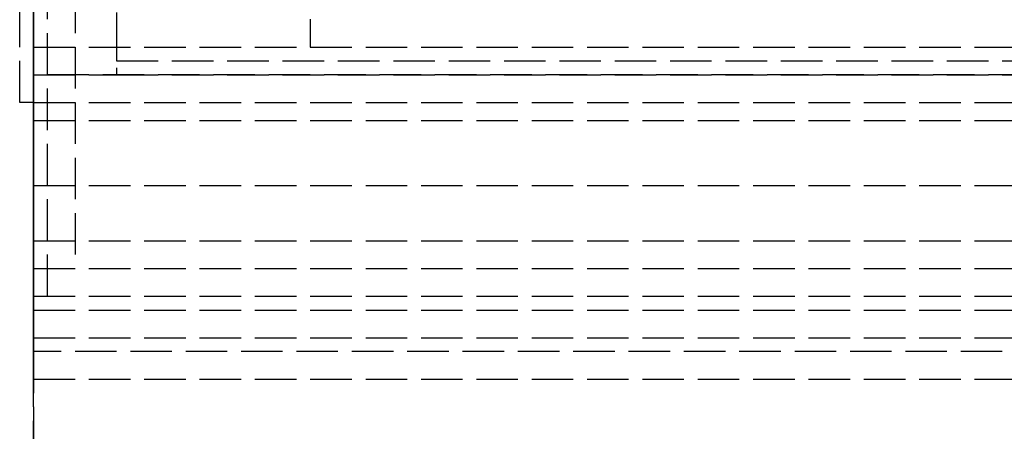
# Model space of a CAD drawing. Header units: millimetres. Extents: x 0 to 2050, y -94 to 94.
# Tile 2 of 12: x 0 to 35, y -23 to -8. Entities that reach past the tile are written whole.
import ezdxf

# ---------------------------------------------------------------- set-up
doc = ezdxf.new("R2010")
doc.units = ezdxf.units.MM
doc.header["$LTSCALE"] = 10
doc.linetypes.add('ALLCAD_Strich', pattern=[0.2, 0.15, -0.05])
doc.layers.add('BESCH_KONT_sich_schn_grun_2d', color=10, linetype='Continuous')
doc.layers.add('BESCH_KONT_sich_schn_seit_2d', color=160, linetype='Continuous')

msp = doc.modelspace()

# ---------------------------------------------------------------- linework, layer by layer
at = {"layer": 'BESCH_KONT_sich_schn_grun_2d', "linetype": 'ALLCAD_Strich'}
for p, q in [((0, 94), (0, -94)), ((0.5, -18), (0.5, 18)), ((1.5, 17), (1.5, -17)), ((-0.5, -11), (-0.5, 11)), ((3, 10), (3, -10)), ((3, -3.75), (3, -10)), ((10, -6), (10, -9)), ((0, -9), (1055, -9)), ((3, -9.5), (80, -9.5)), ((0, -10), (3, -10)), ((140, -10), (0, -10)), ((3, -10), (136, -10)), ((0, -11), (-0.5, -11)), ((0, -11), (2050, -11)), ((0, -11.65), (2050, -11.65)), ((0, -14), (2050, -14)), ((0, -16), (2050, -16)), ((0, -17), (2050, -17)), ((0, -18), (2050, -18)), ((0, -18.5), (2050, -18.5)), ((0, -19.5), (2050, -19.5)), ((1055, -20), (0, -20)), ((0, -21), (2050, -21))]:
    msp.add_line(p, q, dxfattribs=at)
at = {"layer": 'BESCH_KONT_sich_schn_seit_2d', "linetype": 'ALLCAD_Strich'}
for p, q in [((0, -94, 2360), (0, 94, 2360)), ((0, 94, 2410), (0, -94, 2410)), ((0, -18.5, 2312.5), (0, 18.5, 2312.5)), ((0, 18.5, 2312), (0, -18.5, 2312)), ((0, -18, 2320), (0, 18, 2320)), ((0, 17, 2360), (0, -17, 2360)), ((0, -15.25, 2315.773), (0, 15.25, 2315.773)), ((0, -13.285, 2319.773), (0, 13.285, 2319.773)), ((0, -11, 23.5), (0, 11, 23.5)), ((0, 11, 6), (0, -11, 6)), ((0, -10, 2307), (0, 10, 2307)), ((0, 10, 2277), (0, -10, 2277)), ((0, -10, 24), (0, 10, 24)), ((0, -10, 2277), (0, 10, 2277)), ((0, 10, 24), (0, -10, 24)), ((0, 10, 2283), (0, -10, 2283)), ((0, -9), (0, 9)), ((0, 9, 2), (0, -9, 2)), ((0, -9, 22.5), (0, 9, 22.5)), ((0, 9, 23), (0, -9, 23)), ((0, -8.21, 2323.625), (0, 8.21, 2323.625)), ((0, -9.5, 2288), (0, -3.25, 2288)), ((0, -7.5, 2356.5), (0, -14, 2356.5)), ((0, -16, 2343.291), (0, -8, 2345.523)), ((0, -8, 2331.523), (0, -16, 2331.523)), ((0, -8, 2327.523), (0, -16, 2327.523)), ((0, -16, 2327.023), (0, -8, 2327.023)), ((0, -16, 2332.023), (0, -8, 2332.023)), ((0, -9.5, 2313.942), (0, -8, 2313.523)), ((0, -8, 2330.023), (0, -8.25, 2330.023)), ((0, -8, 2324.023), (0, -8.25, 2324.023)), ((0, -8.25, 2324.023), (0, -8.25, 2330.023)), ((0, -9), (0, -9, 2)), ((0, -9, 6), (0, -9, 22.5)), ((0, -9, 23), (0, -9, 6)), ((0, -9.5, 2306), (0, -9.5, 2288)), ((0, -10, 2306), (0, -9.5, 2306)), ((0, -16.375, 2315.86), (0, -9.5, 2313.942)), ((0, -9.5, 2313.942), (0, -9.5, 2312.5)), ((0, -9.98, 2277.003), (0, -9.98, 2277.005)), ((0, -9.982, 2277.005), (0, -9.982, 2277.003)), ((0, -9.983, 2277.002), (0, -9.983, 2277.002)), ((0, -9.983, 2277.008), (0, -9.983, 2277.008)), ((0, -9.983, 2277.007), (0, -9.983, 2277.007)), ((0, -9.984, 2277.005), (0, -9.984, 2277.003)), ((0, -9.986, 2277.003), (0, -9.986, 2277.005)), ((0, -9.991, 2277.008), (0, -9.987, 2277.008)), ((0, -9.987, 2277), (0, -9.989, 2277)), ((0, -9.987, 2277.008), (0, -9.987, 2277)), ((0, -9.99, 2277.004), (0, -9.989, 2277.004)), ((0, -9.989, 2277.004), (0, -9.989, 2277.006)), ((0, -9.989, 2277), (0, -9.989, 2277.003)), ((0, -9.989, 2277.003), (0, -9.991, 2277.003)), ((0, -9.989, 2277.006), (0, -9.99, 2277.006)), ((0, -9.991, 2277.005), (0, -9.991, 2277.005)), ((0, -9.993, 2277.005), (0, -9.993, 2277.006)), ((0, -9.994, 2277.003), (0, -9.994, 2277.005)), ((0, -9.996, 2277.005), (0, -9.996, 2277.003)), ((0, -9.997, 2277.002), (0, -9.997, 2277.002)), ((0, -9.997, 2277.008), (0, -9.997, 2277.008)), ((0, -9.997, 2277.007), (0, -9.997, 2277.007)), ((0, -9.998, 2277.005), (0, -9.998, 2277.003)), ((0, -10, 2277), (0, -10, 2307)), ((0, -10, 23.5), (0, -10, 24)), ((0, -10, 2307), (0, -10, 2277)), ((0, -10, 24), (0, -10, 23.5)), ((0, -20, 2307), (0, -10, 2307)), ((0, -11, 7), (0, -10, 7)), ((0, -10, 7), (0, -10, 23.5)), ((0, -10, 23.5), (0, -10, 7)), ((0, -10, 7), (0, -11, 7)), ((0, -11, 6), (0, -11, 23.5)), ((0, -11, 7), (0, -20, 7)), ((0, -14, 2346), (0, -11, 2347.5)), ((0, -11, 2347.5), (0, -11.65, 2349.45)), ((0, -11.65, 2349.45), (0, -16, 2348)), ((0, -13.285, 2319.773), (0, -15.25, 2319.773)), ((0, -18, 2352.5), (0, -14, 2356.5)), ((0, -18, 2346), (0, -14, 2346)), ((0, -15.25, 2319.773), (0, -15.25, 2315.773)), ((0, -16, 2334.523), (0, -16.25, 2334.523)), ((0, -16, 2324.523), (0, -16.25, 2324.523)), ((0, -16, 2343.291), (0, -16, 2320)), ((0, -16, 2348), (0, -18, 2349)), ((0, -16, 2320), (0, -16, 2315.756)), ((0, -16.25, 2324.523), (0, -16.25, 2334.523)), ((0, -18, 2317), (0, -16.375, 2317)), ((0, -16.375, 2317), (0, -16.375, 2315.86)), ((0, -18.5, 2358), (0, -17, 2358)), ((0, -17, 2360), (0, -17, 2358)), ((0, -17, 2312.5), (0, -17, 2320)), ((0, -18, 2312.5), (0, -18.5, 2312.5)), ((0, -18, 2346), (0, -18, 2312.5)), ((0, -18, 2352.5), (0, -18, 2349)), ((0, -18.5, 2312), (0, -18.5, 2312.5)), ((0, -18.5, 2355.5), (0, -18.5, 2358)), ((0, -19.5, 2355.5), (0, -18.5, 2355.5)), ((0, -18.5, 2315.5), (0, -19.5, 2315.5)), ((0, -18.5, 2312.5), (0, -18.5, 2315.5)), ((0, -19.5, 2357), (0, -19.5, 2355.5)), ((0, -21, 2357), (0, -19.5, 2357)), ((0, -19.5, 2314), (0, -21, 2314)), ((0, -19.5, 2315.5), (0, -19.5, 2314)), ((0, -20, 7), (0, -20, 2307)), ((0, -21, 2314), (0, -21, 2357))]:
    msp.add_line(p, q, dxfattribs=at)
at = {"layer": 'BESCH_KONT_sich_schn_seit_2d', "linetype": 'ALLCAD_Strich', "extrusion": (-1, 0, 0)}
for centre, radius, start, end in [((16.875, 2329.773), 10.625, 213.3535, 250.2501), ((9.983, 2277.003), 0.00116, 180, 270), ((9.983, 2277.005), 0.00116, 90, 180), ((9.983, 2277.003), 0.00271, 270, 360), ((9.983, 2277.005), 0.00271, 0, 90), ((9.991, 2277.005), 0.00217, 270, 0), ((9.991, 2277.006), 0.00217, 360, 90), ((9.997, 2277.003), 0.00116, 180, 270), ((9.997, 2277.005), 0.00116, 90, 180), ((9.997, 2277.003), 0.00271, 270, 360), ((9.997, 2277.005), 0.00271, 0, 90)]:
    msp.add_arc(centre, radius, start, end, dxfattribs=at)
at = {"layer": 'BESCH_KONT_sich_schn_seit_2d', "linetype": 'ALLCAD_Strich', "extrusion": (1, 0, 0)}
for centre, radius, start, end in [((-9.983, 2277.005), 0.00271, 0, 90), ((-9.983, 2277.003), 0.00271, 270, 360), ((-9.983, 2277.005), 0.00116, 90, 180), ((-9.983, 2277.003), 0.00116, 180, 270), ((-9.99, 2277.005), 0.00093, 90, 180), ((-9.99, 2277.005), 0.00093, 180, 270), ((-9.997, 2277.005), 0.00271, 0, 90), ((-9.997, 2277.003), 0.00271, 270, 360), ((-9.997, 2277.005), 0.00116, 90, 180), ((-9.997, 2277.003), 0.00116, 180, 270)]:
    msp.add_arc(centre, radius, start, end, dxfattribs=at)

doc.saveas('drawing.dxf')
